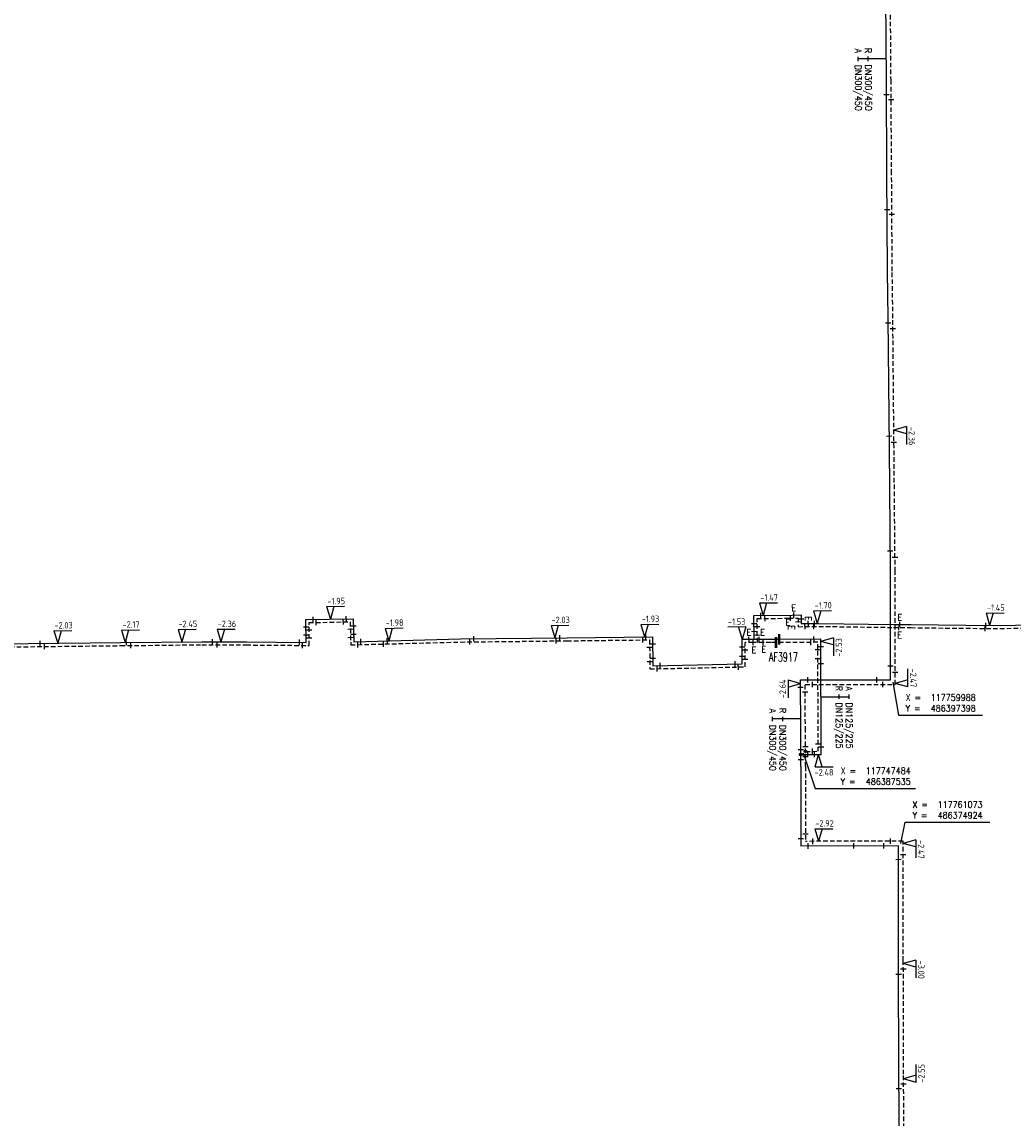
# Model space of a CAD drawing. Header units: millimetres. Extents: x 0 to 118318689, y 0 to 490460760.
# Tile 65 of 117: x 117638786 to 117776699, y 486336705 to 486489286. Entities that reach past the tile are written whole.
import ezdxf
from ezdxf.enums import TextEntityAlignment as Align

# ---------------------------------------------------------------- set-up
doc = ezdxf.new("R2010")
doc.units = ezdxf.units.MM
doc.header["$LTSCALE"] = 200
doc.linetypes.add('HIDDEN2', pattern=[4.7625, 3.175, -1.5875])
doc.layers.get('0').update_dxf_attribs({"color": 8})
for name, color, linetype in [('WT-C-AFSLUITER', 7, 'Continuous'), ('WT-C-mof', 7, 'Continuous'), ('WT-C-tstuk', 7, 'Continuous'), ('WT-I-coord', 7, 'Continuous'), ('WT-I-diam', 7, 'Continuous'), ('WT-I-NAP', 7, 'Continuous'), ('WT-L-aanvoer', 6, 'Continuous'), ('WT-L-retour', 6, 'HIDDEN2')]:
    doc.layers.add(name, color=color, linetype=linetype)
doc.styles.add('DIN17', font='ROMANS.SHX', dxfattribs={"width": 0.9})
doc.styles.add('ISOCP', font='ISOCP.SHX')

# ---------------------------------------------------------------- blocks, each defined once
blk = doc.blocks.new('LR-mof')
at = {"color": 0, "linetype": 'ByBlock', "lineweight": -2}
blk.add_line((0, -0.75), (0, 0.75), dxfattribs=at)
blk = doc.blocks.new('LR-tsb')
blk.add_circle((0, 0), 0.375)
blk = doc.blocks.new('rb_topo_xylr')
at = {"color": 0, "linetype": 'Continuous', "style": 'DIN17', "width": 0.9}
for s, p in [('X =', (0, 4)), ('Y =', (0, 1))]:
    blk.add_text(s, height=1.8, dxfattribs=at).set_placement(p)
at = {"color": 0, "style": 'DIN17', "width": 0.9}
for tag, p in [('X', (7, 4)), ('Y', (7, 1))]:
    blk.add_attdef(tag, p, '', height=1.8, dxfattribs=at)
blk = doc.blocks.new('nap1')
at = {"color": 0, "linetype": 'Continuous'}
for p, q in [((-1, 3.5), (0, 0)), ((-1, 3.5), (4, 3.5)), ((1, 3.5), (0, 0))]:
    blk.add_line(p, q, dxfattribs=at)
at = {"color": 0, "linetype": 'Continuous', "style": 'ISOCP'}
for tag, p in [('*1', (1.7, 5)), ('*2', (4, 1.5))]:
    blk.add_attdef(tag, text='', height=1.8, dxfattribs=at).set_placement(p, align=Align.MIDDLE)
blk = doc.blocks.new('nap2')
at = {"color": 0, "linetype": 'Continuous'}
for p, q in [((1, 3.5), (-4, 3.5)), ((-1, 3.5), (0, 0)), ((1, 3.5), (0, 0))]:
    blk.add_line(p, q, dxfattribs=at)
at = {"color": 0, "linetype": 'Continuous', "style": 'ISOCP'}
for tag, p in [('*1', (-1.5, 5)), ('*2', (-4, 1.5))]:
    blk.add_attdef(tag, text='', height=1.8, dxfattribs=at).set_placement(p, align=Align.MIDDLE)
blk = doc.blocks.new('LR-mofD')
at = {"color": 0, "linetype": 'ByBlock', "lineweight": -2}
blk.add_line((0, -0.75), (0, 0.75), dxfattribs=at)
at = {"color": 1, "linetype": 'ByBlock', "lineweight": -3, "style": 'DIN17', "width": 0.9}
blk.add_attdef('*1', text='', height=1.8, dxfattribs=at).set_placement((0, 2), align=Align.MIDDLE)
blk = doc.blocks.new('LR-AFS')
at = {"color": 0, "lineweight": -3, "const_width": 0.7}
blk.add_lwpolyline([(0, -1.5), (0, 1.5)], dxfattribs=at)
at = {"color": 7, "linetype": 'ByBlock', "lineweight": -2, "style": 'DIN17', "width": 0.9}
blk.add_attdef('*1', text='', height=2.5, dxfattribs=at).set_placement((0, 5), align=Align.MIDDLE)
at = {"color": 0, "linetype": 'ByBlock', "lineweight": -2, "style": 'DIN17', "width": 0.3, "flags": 1}
for tag, p in [('*2', (2.5, 1.5)), ('OCODE', (-7.5, -2.5)), ('NCODE', (-2.5, -2.5)), ('BC', (2.5, -2.5)), ('RK', (7.5, -2.5)), ('ST', (-7.5, -5)), ('VCODE', (-2.5, -5)), ('NIVO', (2.5, -5)), ('IMM', (7.5, -5)), ('VERTR', (-7.5, -10)), ('FABR', (-7.5, -7.5)), ('OPBLEN', (-2.5, -10)), ('TYPE', (-2.5, -7.5)), ('OPBOUW', (2.5, -7.5)), ('HULPST', (2.5, -10)), ('VERLSP', (7.5, -10)), ('BEDIEN', (7.5, -7.5)), ('DEKM', (-7.5, -12.5)), ('PDATUM', (-2.5, -12.5)), ('OPM', (2.5, -12.5)), ('BORD', (7.5, -12.5)), ('BORDL', (-7.5, -15)), ('BORDX', (-2.5, -15)), ('BORDY', (2.5, -15)), ('BORDZ', (7.5, -15))]:
    blk.add_attdef(tag, text='', height=1.8, dxfattribs=at).set_placement(p, align=Align.MIDDLE)
blk = doc.blocks.new('LR-DIAO2')
at = {"color": 0, "lineweight": -3}
blk.add_line((0, 0), (0, -5), dxfattribs=at)
at = {"color": 0, "linetype": 'Continuous', "lineweight": -3}
blk.add_line((0, -5), (0, -7.8), dxfattribs=at)
at = {"color": 0, "lineweight": -3}
for points in [[(0.61, -5), (0, -5), (-0.61, -5)], [(0.61, -7.8), (0, -7.8), (-0.61, -7.8)]]:
    blk.add_lwpolyline(points, dxfattribs=at)
at = {"color": 1, "lineweight": -3, "style": 'DIN17', "width": 0.9}
for tag, p in [('*1', (-1.61, -5)), ('*2', (-1.61, -7.78))]:
    blk.add_attdef(tag, text='', height=1.8, dxfattribs=at).set_placement(p, align=Align.MIDDLE_RIGHT)
for tag, p in [('*11', (1.61, -5)), ('*12', (1.61, -7.8))]:
    blk.add_attdef(tag, text='', height=1.8, dxfattribs=at).set_placement(p, align=Align.MIDDLE_LEFT)
blk = doc.blocks.new('LR-DIAB2')
at = {"color": 0, "linetype": 'Continuous', "lineweight": -3}
blk.add_line((0, 5), (0, 7.8), dxfattribs=at)
at = {"color": 0, "lineweight": -3}
blk.add_line((0, 0), (0, 5), dxfattribs=at)
for points in [[(0.61, 7.8), (0, 7.8), (-0.61, 7.8)], [(0.61, 5), (0, 5), (-0.61, 5)]]:
    blk.add_lwpolyline(points, dxfattribs=at)
at = {"color": 1, "lineweight": -3, "style": 'DIN17', "width": 0.9}
for tag, p in [('*1', (-1.61, 7.8)), ('*2', (-1.61, 5.02))]:
    blk.add_attdef(tag, text='', height=1.8, dxfattribs=at).set_placement(p, align=Align.MIDDLE_RIGHT)
for tag, p in [('*11', (1.61, 7.8)), ('*12', (1.61, 5))]:
    blk.add_attdef(tag, text='', height=1.8, dxfattribs=at).set_placement(p, align=Align.MIDDLE_LEFT)

msp = doc.modelspace()

# ---------------------------------------------------------------- linework, layer by layer
at = {"layer": 'WT-I-coord', "color": 1, "lineweight": -3}
for points in [[(117759989, 486397398), (117760746, 486392791), (117772458, 486392791)], [(117747484, 486387536), (117749176, 486382584), (117763142, 486382594)], [(117761073, 486374925), (117761707, 486377895), (117773457, 486377895)]]:
    msp.add_lwpolyline(points, dxfattribs=at)
at = {"layer": 'WT-L-aanvoer'}
for p, q in [((117759066, 486481063), (117758955, 486496623)), ((117759150, 486468181), (117759066, 486481063)), ((117759237, 486454609), (117759150, 486468181)), ((117759320, 486448047), (117759237, 486454609)), ((117740649, 486406643), (117745982, 486406719)), ((117740696, 486403319), (117740649, 486406643)), ((117745982, 486406719), (117747197, 486406737)), ((117747197, 486406737), (117747214, 486405532)), ((117747214, 486405532), (117749691, 486405567)), ((117749691, 486405567), (117760070, 486405429)), ((117760070, 486405429), (117762513, 486405396)), ((117762513, 486405396), (117773910, 486405270)), ((117773910, 486405270), (117781400, 486405385))]:
    msp.add_line(p, q, dxfattribs=at)
at = {"layer": 'WT-L-aanvoer', "lineweight": -3}
for p, q in [((117759482, 486429994), (117759320, 486448047)), ((117759636, 486412806), (117759482, 486429994)), ((117759663, 486397723), (117759636, 486412806)), ((117678312, 486406085), (117684884, 486406218)), ((117678346, 486402919), (117678312, 486406085)), ((117684884, 486406218), (117684952, 486403012)), ((117652529, 486402892), (117663818, 486403015)), ((117663818, 486403015), (117670015, 486402987)), ((117670015, 486402987), (117678346, 486402919)), ((117684952, 486403012), (117699799, 486403397)), ((117699799, 486403397), (117714638, 486403566)), ((117714638, 486403566), (117726538, 486403700)), ((117726538, 486403700), (117726585, 486399664)), ((117738996, 486399934), (117739003, 486403312)), ((117739954, 486403316), (117739003, 486403312)), ((117741356, 486403322), (117739954, 486403316)), ((117742993, 486403328), (117741356, 486403322)), ((117744148, 486403333), (117742993, 486403328)), ((117749952, 486403358), (117744148, 486403333)), ((117750019, 486387334), (117749952, 486403358)), ((117626622, 486402596), (117652529, 486402892)), ((117726585, 486399664), (117738996, 486399934)), ((117747133, 486397700), (117759663, 486397723)), ((117747146, 486390635), (117747133, 486397700)), ((117747167, 486385625), (117747146, 486390635)), ((117747160, 486387322), (117750019, 486387334)), ((117747167, 486385626), (117747187, 486374575)), ((117760749, 486374599), (117747187, 486374575)), ((117760777, 486358585), (117760749, 486374599)), ((117760806, 486342793), (117760777, 486358585)), ((117760915, 486328655), (117760806, 486342793))]:
    msp.add_line(p, q, dxfattribs=at)
at = {"layer": 'WT-L-retour', "lineweight": -3}
for p, q in [((117759716, 486481067), (117759605, 486496628)), ((117759800, 486468185), (117759716, 486481067)), ((117759887, 486454615), (117759800, 486468185)), ((117759970, 486448054), (117759887, 486454615)), ((117760132, 486430000), (117759970, 486448054)), ((117760286, 486412810), (117760132, 486430000)), ((117760314, 486397074), (117760286, 486412810)), ((117678741, 486405669), (117684468, 486405785)), ((117678775, 486402491), (117678741, 486405669)), ((117684468, 486405785), (117684536, 486402576)), ((117684536, 486402576), (117699807, 486402972)), ((117699807, 486402972), (117714643, 486403141)), ((117714643, 486403141), (117726118, 486403271)), ((117726118, 486403271), (117726165, 486399230)), ((117749528, 486402931), (117743709, 486402906)), ((117749592, 486387757), (117749528, 486402931)), ((117626627, 486402171), (117652533, 486402467)), ((117652533, 486402467), (117663819, 486402590)), ((117663819, 486402590), (117670012, 486402562)), ((117670012, 486402562), (117678775, 486402491)), ((117739420, 486399518), (117739427, 486402888)), ((117740518, 486402893), (117739427, 486402888)), ((117741916, 486402899), (117740518, 486402893)), ((117742995, 486402903), (117741916, 486402899)), ((117743709, 486402906), (117742995, 486402903)), ((117726165, 486399230), (117739420, 486399518)), ((117747785, 486397051), (117760314, 486397074)), ((117747796, 486390637), (117747785, 486397051)), ((117747817, 486385628), (117747796, 486390637)), ((117747808, 486387749), (117749592, 486387757)), ((117747817, 486385627), (117747836, 486375226)), ((117761397, 486375250), (117747836, 486375226)), ((117761427, 486358586), (117761397, 486375250)), ((117761456, 486342796), (117761427, 486358586)), ((117761565, 486328660), (117761456, 486342796))]:
    msp.add_line(p, q, dxfattribs=at)
at = {"layer": 'WT-L-retour'}
for p, q in [((117741080, 486406224), (117745467, 486406287)), ((117741127, 486402896), (117741080, 486406224)), ((117745467, 486406287), (117746778, 486406306)), ((117746778, 486406306), (117746795, 486405101)), ((117746795, 486405101), (117749691, 486405142)), ((117749691, 486405142), (117760056, 486405004)), ((117760056, 486405004), (117762508, 486404971)), ((117762508, 486404971), (117773911, 486404845)), ((117773911, 486404845), (117781824, 486404966))]:
    msp.add_line(p, q, dxfattribs=at)

# ---------------------------------------------------------------- block references
at = {"layer": 'WT-C-AFSLUITER', "linetype": 'Continuous'}
ref = msp.add_blockref('LR-AFS', (117744148, 486403333), dxfattribs=dict(at, xscale=500, yscale=500, zscale=500, rotation=0.2416))
ref.add_attrib('*1', 'AF3917', dxfattribs={"layer": '0', "color": 7, "linetype": 'ByBlock', "lineweight": -2, "height": 1250, "rotation": 0.2416, "style": 'DIN17', "width": 0.65}).set_placement((117744741, 486400890), align=Align.MIDDLE)
at = {"layer": 'WT-C-AFSLUITER', "linetype": 'Continuous', "xscale": 500, "yscale": 500, "zscale": 500, "rotation": 0.2416}
msp.add_blockref('LR-AFS', (117743709, 486402906), dxfattribs=at)
at = {"layer": 'WT-C-mof', "linetype": 'Continuous'}
for p, xscale, yscale, zscale, rotation in [((117759078, 486479196), 499.9999999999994, 499.9999999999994, 499.9999999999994, 270.3702), ((117759733, 486478497), 499.9999999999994, 499.9999999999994, 499.9999999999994, 270.3702), ((117759182, 486463185), 499.9999999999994, 499.9999999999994, 499.9999999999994, 270.3702), ((117759836, 486462506), 499.9999999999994, 499.9999999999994, 499.9999999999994, 270.3702), ((117759326, 486447400), 499.9999999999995, 499.9999999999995, 499.9999999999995, 270.5156), ((117759983, 486446629), 499.9999999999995, 499.9999999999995, 499.9999999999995, 270.5156), ((117741602, 486406657), 499.9999999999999, 499.9999999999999, 499.9999999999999, 0.8194), ((117742183, 486406240), 499.9999999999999, 499.9999999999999, 499.9999999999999, 0.8194), ((117740664, 486405564), 500, 500, 500, 270.8194), ((117740680, 486404459), 500, 500, 500, 270.8194), ((117741095, 486405115), 500, 500, 500, 270.8194), ((117747744, 486405115), 499.9999999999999, 499.9999999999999, 499.9999999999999, 0.8194), ((117748209, 486405546), 499.9999999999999, 499.9999999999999, 499.9999999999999, 0.8194), ((117748988, 486405132), 499.9999999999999, 499.9999999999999, 499.9999999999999, 0.8194), ((117749063, 486405558), 499.9999999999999, 499.9999999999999, 499.9999999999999, 0.8194), ((117772821, 486404857), 500.0000000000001, 500.0000000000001, 500.0000000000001, 359.3676), ((117772922, 486405281), 500.0000000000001, 500.0000000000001, 500.0000000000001, 359.3676), ((117741112, 486403948), 500, 500, 500, 270.8194)]:
    msp.add_blockref('LR-mof', p, dxfattribs=dict(at, xscale=xscale, yscale=yscale, zscale=zscale, rotation=rotation))
at = {"layer": 'WT-C-mof', "linetype": 'Continuous', "lineweight": -3}
for p, xscale, yscale, zscale, rotation in [((117759468, 486431651), 499.9999999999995, 499.9999999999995, 499.9999999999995, 270.5156), ((117760125, 486430774), 499.9999999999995, 499.9999999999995, 499.9999999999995, 270.5156), ((117759610, 486415652), 499.9999999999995, 499.9999999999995, 499.9999999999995, 270.511), ((117760268, 486414772), 499.9999999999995, 499.9999999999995, 499.9999999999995, 270.511), ((117641306, 486402763), 499.9999999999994, 499.9999999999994, 499.9999999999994, 0.6545000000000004), ((117653310, 486402900), 499.9999999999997, 499.9999999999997, 499.9999999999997, 0.6292000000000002), ((117665307, 486403009), 499.9999999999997, 499.9999999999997, 499.9999999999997, 359.7387000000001), ((117665936, 486402581), 499.9999999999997, 499.9999999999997, 499.9999999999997, 359.7387000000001), ((117689102, 486402695), 500.0000000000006, 500.0000000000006, 500.0000000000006, 1.483999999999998), ((117689639, 486403134), 500.0000000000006, 500.0000000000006, 500.0000000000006, 1.483999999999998), ((117701099, 486402987), 500, 500, 500, 0.6538000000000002), ((117701656, 486403418), 500, 500, 500, 0.6538000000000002), ((117713117, 486403124), 500, 500, 500, 0.6538000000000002), ((117713624, 486403555), 500, 500, 500, 0.6538000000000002), ((117641943, 486402346), 499.9999999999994, 499.9999999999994, 499.9999999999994, 0.6545000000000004), ((117653936, 486402482), 499.9999999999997, 499.9999999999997, 499.9999999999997, 0.6292000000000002), ((117749538, 486400692), 500, 500, 500, 270.2416), ((117749966, 486399985), 500, 500, 500, 270.2416), ((117759659, 486399665), 500.0000000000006, 500.0000000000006, 500.0000000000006, 270.1031), ((117760311, 486398781), 500.0000000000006, 500.0000000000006, 500.0000000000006, 270.1031), ((117757748, 486397719), 500.0000000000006, 500.0000000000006, 500.0000000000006, 0.1031000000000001), ((117758590, 486397071), 500.0000000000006, 500.0000000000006, 500.0000000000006, 0.1031000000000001), ((117759631, 486375247), 500.0000000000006, 500.0000000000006, 500.0000000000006, 0.1031000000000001), ((117754543, 486374588), 500.0000000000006, 500.0000000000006, 500.0000000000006, 0.1031000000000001), ((117758724, 486374596), 500.0000000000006, 500.0000000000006, 500.0000000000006, 0.1031000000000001), ((117760752, 486372722), 500.0000000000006, 500.0000000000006, 500.0000000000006, 270.1031), ((117761401, 486373382), 500.0000000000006, 500.0000000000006, 500.0000000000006, 270.1031), ((117761429, 486357471), 500.0000000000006, 500.0000000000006, 500.0000000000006, 270.1031), ((117760781, 486356722), 500.0000000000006, 500.0000000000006, 500.0000000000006, 270.1031), ((117760821, 486340806), 500, 500, 500, 270.4439), ((117761466, 486341453), 500, 500, 500, 270.4439)]:
    msp.add_blockref('LR-mof', p, dxfattribs=dict(at, xscale=xscale, yscale=yscale, zscale=zscale, rotation=rotation))
at = {"layer": 'WT-C-mof', "linetype": 'Continuous'}
for p, xscale, yscale, zscale, rotation in [((117746194, 486406722), 499.9999999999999, 499.9999999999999, 499.9999999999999, 0.8194), ((117747204, 486406213), 500, 500, 500, 270.8194), ((117760928, 486405417), 500.0000000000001, 500.0000000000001, 500.0000000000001, 359.2335), ((117739954, 486403316), 500, 500, 500, 0.2416)]:
    msp.add_blockref('LR-mofD', p, dxfattribs=dict(at, xscale=xscale, yscale=yscale, zscale=zscale, rotation=rotation)).add_auto_attribs({'*1': 'E'})
at = {"layer": 'WT-C-mof', "lineweight": -3}
for p, xscale, yscale, zscale, rotation in [((117679311, 486406105), 500, 500, 500, 1.159498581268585), ((117679741, 486405689), 499.9999999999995, 499.9999999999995, 499.9999999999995, 1.1594985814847), ((117683468, 486405764), 500.0000000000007, 500.0000000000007, 500.0000000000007, 181.1594985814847), ((117683884, 486406198), 500.0000000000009, 500.0000000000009, 500.0000000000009, 181.1594985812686), ((117678322, 486405085), 500.0000000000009, 500.0000000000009, 500.0000000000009, 270.6159059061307), ((117678752, 486404669), 499.9999999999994, 499.9999999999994, 499.9999999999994, 270.6159059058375), ((117684489, 486404785), 500.0000000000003, 500.0000000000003, 500.0000000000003, 271.2222806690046), ((117684905, 486405218), 499.9999999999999, 499.9999999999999, 499.9999999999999, 271.2222806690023), ((117677346, 486402928), 500.0000000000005, 500.0000000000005, 500.0000000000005, 179.5336880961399), ((117678335, 486403919), 500.0000000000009, 500.0000000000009, 500.0000000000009, 90.6159059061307), ((117678764, 486403491), 499.9999999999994, 499.9999999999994, 499.9999999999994, 90.61590590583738), ((117684515, 486403576), 499.9999999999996, 499.9999999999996, 499.9999999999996, 91.22228066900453), ((117684931, 486404012), 499.9999999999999, 499.9999999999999, 499.9999999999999, 91.2222806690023), ((117685536, 486402602), 500, 500, 500, 1.483980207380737), ((117685952, 486403038), 500, 500, 500, 1.483980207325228), ((117725118, 486403259), 499.9999999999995, 499.9999999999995, 499.9999999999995, 180.6455698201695), ((117725538, 486403689), 499.9999999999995, 499.9999999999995, 499.9999999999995, 180.6455698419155), ((117748528, 486402927), 499.9999999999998, 499.9999999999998, 499.9999999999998, 180.2415960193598), ((117748952, 486403354), 500.0000000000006, 500.0000000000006, 500.0000000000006, 180.2415960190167), ((117677775, 486402499), 500.0000000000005, 500.0000000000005, 500.0000000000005, 179.5336880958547), ((117726130, 486402271), 499.9999999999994, 499.9999999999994, 499.9999999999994, 270.6674246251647), ((117726550, 486402700), 500.0000000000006, 500.0000000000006, 500.0000000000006, 270.6674246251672), ((117739001, 486402312), 499.9999999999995, 499.9999999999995, 499.9999999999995, 269.8781747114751), ((117739425, 486401888), 500, 500, 500, 269.8781747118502), ((117749533, 486401931), 500.0000000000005, 500.0000000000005, 500.0000000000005, 270.241596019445), ((117749956, 486402358), 500.0000000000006, 500.0000000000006, 500.0000000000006, 270.2415960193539), ((117726154, 486400230), 499.9999999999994, 499.9999999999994, 499.9999999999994, 90.66742462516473), ((117726574, 486400664), 500.0000000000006, 500.0000000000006, 500.0000000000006, 90.66742462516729), ((117727585, 486399686), 500, 500, 500, 1.244992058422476), ((117737996, 486399912), 500.0000000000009, 500.0000000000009, 500.0000000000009, 181.2449920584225), ((117738420, 486399496), 500.0000000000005, 500.0000000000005, 500.0000000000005, 181.2449920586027), ((117738998, 486400934), 500.0000000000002, 500.0000000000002, 500.0000000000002, 89.8781747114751), ((117739422, 486400518), 500.0000000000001, 500.0000000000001, 500.0000000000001, 89.87817471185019), ((117727165, 486399252), 499.9999999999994, 499.9999999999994, 499.9999999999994, 1.24499205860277), ((117748133, 486397702), 499.9999999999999, 499.9999999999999, 499.9999999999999, 0.103089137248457), ((117748785, 486397053), 499.9999999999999, 499.9999999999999, 499.9999999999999, 0.103089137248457), ((117747135, 486396700), 500.0000000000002, 500.0000000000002, 500.0000000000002, 270.1030891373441), ((117747786, 486396051), 500, 500, 500, 270.103089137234), ((117747157, 486388022), 500, 500, 500, 270.2415960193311), ((117747805, 486388449), 500, 500, 500, 270.2415960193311), ((117748160, 486387326), 499.9999999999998, 499.9999999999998, 499.9999999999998, 0.2415960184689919), ((117748808, 486387754), 500, 500, 500, 0.2415960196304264), ((117749019, 486387330), 500.0000000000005, 500.0000000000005, 500.0000000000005, 180.241596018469), ((117749588, 486388757), 499.9999999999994, 499.9999999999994, 499.9999999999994, 90.24159601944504), ((117750015, 486388334), 499.9999999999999, 499.9999999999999, 499.9999999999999, 90.24159601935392), ((117747163, 486386622), 500, 500, 500, 270.2415960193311), ((117747811, 486387049), 500, 500, 500, 270.2415960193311), ((117747185, 486375575), 500.0000000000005, 500.0000000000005, 500.0000000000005, 90.10308913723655), ((117747834, 486376226), 499.9999999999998, 499.9999999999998, 499.9999999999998, 90.1030891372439), ((117748836, 486375228), 499.9999999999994, 499.9999999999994, 499.9999999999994, 0.103089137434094), ((117748187, 486374577), 499.9999999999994, 499.9999999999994, 499.9999999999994, 0.103089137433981)]:
    msp.add_blockref('LR-mof', p, dxfattribs=dict(at, xscale=xscale, yscale=yscale, zscale=zscale, rotation=rotation))
at = {"layer": 'WT-C-mof', "linetype": 'Continuous'}
ref = msp.add_blockref('LR-mofD', (117745730, 486406291), dxfattribs=dict(at, xscale=499.9999999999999, yscale=499.9999999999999, zscale=499.9999999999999, rotation=0.8194))
ref.add_attrib('*1', 'E', dxfattribs={"layer": '0', "color": 1, "linetype": 'ByBlock', "lineweight": -3, "height": 900, "rotation": 0.8194, "style": 'DIN17', "width": 0.9}).set_placement((117745379, 486405712), align=Align.MIDDLE)
ref = msp.add_blockref('LR-mofD', (117741356, 486403322), dxfattribs=dict(at, xscale=500, yscale=500, zscale=500, rotation=0.2416))
ref.add_attrib('*1', 'E', dxfattribs={"layer": '0', "color": 1, "linetype": 'ByBlock', "lineweight": -3, "height": 900, "rotation": 0.2416, "style": 'DIN17', "width": 0.9}).set_placement((117741853, 486404319), align=Align.MIDDLE)
ref = msp.add_blockref('LR-mofD', (117746786, 486405753), dxfattribs=dict(at, xscale=499.9999999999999, yscale=499.9999999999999, zscale=499.9999999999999, rotation=90.81939999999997))
ref.add_attrib('*1', 'E', dxfattribs={"layer": '0', "color": 1, "linetype": 'ByBlock', "lineweight": -3, "height": 900, "rotation": 270.8194, "style": 'DIN17', "width": 0.9}).set_placement((117745873, 486404985), align=Align.MIDDLE)
ref = msp.add_blockref('LR-mofD', (117760822, 486404993), dxfattribs=dict(at, xscale=500.0000000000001, yscale=500.0000000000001, zscale=500.0000000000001, rotation=359.2335))
ref.add_attrib('*1', 'E', dxfattribs={"layer": '0', "color": 1, "linetype": 'ByBlock', "lineweight": -3, "height": 900, "rotation": 359.2335, "style": 'DIN17', "width": 0.9}).set_placement((117760902, 486403933), align=Align.MIDDLE)
ref = msp.add_blockref('LR-mofD', (117740518, 486402893), dxfattribs=dict(at, xscale=500, yscale=500, zscale=500, rotation=0.2416))
ref.add_attrib('*1', 'E', dxfattribs={"layer": '0', "color": 1, "linetype": 'ByBlock', "lineweight": -3, "height": 900, "rotation": 0.2416, "style": 'DIN17', "width": 0.9}).set_placement((117740625, 486401870), align=Align.MIDDLE)
ref = msp.add_blockref('LR-mofD', (117741916, 486402899), dxfattribs=dict(at, xscale=500, yscale=500, zscale=500, rotation=0.2416))
ref.add_attrib('*1', 'E', dxfattribs={"layer": '0', "color": 1, "linetype": 'ByBlock', "lineweight": -3, "height": 900, "rotation": 0.2416, "style": 'DIN17', "width": 0.9}).set_placement((117742009, 486401961), align=Align.MIDDLE)
at = {"layer": 'WT-C-tstuk', "linetype": 'Continuous', "lineweight": -3, "xscale": 500, "yscale": 500, "zscale": 500, "rotation": 90.24159999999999}
for p in [(117747808, 486387749), (117747160, 486387322)]:
    msp.add_blockref('LR-tsb', p, dxfattribs=at)
at = {"layer": 'WT-I-coord', "linetype": 'Continuous', "lineweight": -3}
ref = msp.add_blockref('rb_topo_xylr', (117761746, 486392791), dxfattribs=dict(at, xscale=500, yscale=500, zscale=500))
ref.add_attrib('X', '117759988', (117765246, 486394791), dxfattribs={"layer": '0', "color": 1, "height": 900, "style": 'DIN17', "width": 0.9})
ref.add_attrib('Y', '486397398', (117765246, 486393291), dxfattribs={"layer": '0', "color": 1, "height": 900, "style": 'DIN17', "width": 0.9})
ref = msp.add_blockref('rb_topo_xylr', (117752705, 486382595), dxfattribs=dict(at, xscale=500, yscale=500, zscale=500))
ref.add_attrib('X', '117747484', (117756205, 486384595), dxfattribs={"layer": '0', "color": 1, "height": 900, "style": 'DIN17', "width": 0.9})
ref.add_attrib('Y', '486387535', (117756205, 486383095), dxfattribs={"layer": '0', "color": 1, "height": 900, "style": 'DIN17', "width": 0.9})
ref = msp.add_blockref('rb_topo_xylr', (117762707, 486377895), dxfattribs=dict(at, xscale=500, yscale=500, zscale=500))
ref.add_attrib('X', '117761073', (117766207, 486379895), dxfattribs={"layer": '0', "color": 1, "height": 900, "style": 'DIN17', "width": 0.9})
ref.add_attrib('Y', '486374924', (117766207, 486378395), dxfattribs={"layer": '0', "color": 1, "height": 900, "style": 'DIN17', "width": 0.9})
at = {"layer": 'WT-I-diam', "linetype": 'Continuous'}
for name, p, xscale, yscale, zscale, rotation, values in [('LR-DIAO2', (117759044, 486484164), 499.9999999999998, 499.9999999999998, 499.9999999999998, 270.4091525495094, {'*1': 'R', '*11': 'DN300/450', '*2': 'A', '*12': 'DN300/450'}), ('LR-DIAB2', (117749985, 486395346), 500.0000000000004, 500.0000000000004, 500.0000000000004, 270.2415960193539, {'*1': 'A', '*11': 'DN125/225', '*2': 'R', '*12': 'DN125/225'}), ('LR-DIAO2', (117747143, 486392265), 500.0000000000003, 500.0000000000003, 500.0000000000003, 270.103096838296, {'*1': 'R', '*11': 'DN300/450', '*2': 'A', '*12': 'DN300/450'})]:
    msp.add_blockref(name, p, dxfattribs=dict(at, xscale=xscale, yscale=yscale, zscale=zscale, rotation=rotation)).add_auto_attribs(values)
at = {"layer": 'WT-I-NAP', "linetype": 'Continuous'}
ref = msp.add_blockref('nap1', (117760110, 486432456), dxfattribs=dict(at, xscale=499.9999999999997, yscale=499.9999999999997, zscale=499.9999999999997, rotation=270.5156415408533))
ref.add_attrib('*1', '-2.36', dxfattribs={"layer": '0', "color": 1, "linetype": 'Continuous', "height": 900, "rotation": 270.51564, "style": 'ISOCP'}).set_placement((117762618, 486431628), align=Align.MIDDLE)
ref = msp.add_blockref('nap1', (117681722, 486406154), dxfattribs=dict(at, xscale=499.9999999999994, yscale=499.9999999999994, zscale=499.9999999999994, rotation=1.15949857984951))
ref.add_attrib('*1', '-1.95', dxfattribs={"layer": '0', "color": 1, "linetype": 'Continuous', "height": 900, "rotation": 1.1595, "style": 'ISOCP'}).set_placement((117682522, 486408671), align=Align.MIDDLE)
ref = msp.add_blockref('nap1', (117741936, 486406661), dxfattribs=dict(at, xscale=499.9999999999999, yscale=499.9999999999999, zscale=499.9999999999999, rotation=0.8194235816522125))
ref.add_attrib('*1', '-1.47', dxfattribs={"layer": '0', "color": 1, "linetype": 'Continuous', "height": 900, "rotation": 0.81942, "style": 'ISOCP'}).set_placement((117742750, 486409173), align=Align.MIDDLE)
ref = msp.add_blockref('nap1', (117749456, 486405564), dxfattribs=dict(at, xscale=500, yscale=500, zscale=500, rotation=0.8194235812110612))
ref.add_attrib('*1', '-1.70', dxfattribs={"layer": '0', "color": 1, "linetype": 'Continuous', "height": 900, "rotation": 0.81942, "style": 'ISOCP'}).set_placement((117750271, 486408076), align=Align.MIDDLE)
ref = msp.add_blockref('nap1', (117773418, 486405276), dxfattribs=dict(at, xscale=500.0000000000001, yscale=500.0000000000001, zscale=500.0000000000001, rotation=359.367578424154))
ref.add_attrib('*1', '-1.45', dxfattribs={"layer": '0', "color": 1, "linetype": 'Continuous', "height": 900, "rotation": 359.36758, "style": 'ISOCP'}).set_placement((117774296, 486407766), align=Align.MIDDLE)
ref = msp.add_blockref('nap1', (117653149, 486402898), dxfattribs=dict(at, xscale=500.0000000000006, yscale=500.0000000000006, zscale=500.0000000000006, rotation=0.6291656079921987))
ref.add_attrib('*1', '-2.17', dxfattribs={"layer": '0', "color": 1, "linetype": 'Continuous', "height": 900, "rotation": 0.62917, "style": 'ISOCP'}).set_placement((117653972, 486405408), align=Align.MIDDLE)
ref = msp.add_blockref('nap1', (117661049, 486402985), dxfattribs=dict(at, xscale=500, yscale=500, zscale=500, rotation=0.6291656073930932))
ref.add_attrib('*1', '-2.45', dxfattribs={"layer": '0', "color": 1, "linetype": 'Continuous', "height": 900, "rotation": 0.62917, "style": 'ISOCP'}).set_placement((117661871, 486405494), align=Align.MIDDLE)
ref = msp.add_blockref('nap1', (117666448, 486403003), dxfattribs=dict(at, xscale=499.9999999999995, yscale=499.9999999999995, zscale=499.9999999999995, rotation=359.7386891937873))
ref.add_attrib('*1', '-2.36', dxfattribs={"layer": '0', "color": 1, "linetype": 'Continuous', "height": 900, "rotation": 359.73869, "style": 'ISOCP'}).set_placement((117667310, 486405500), align=Align.MIDDLE)
ref = msp.add_blockref('nap1', (117689861, 486403139), dxfattribs=dict(at, xscale=500, yscale=500, zscale=500, rotation=1.483980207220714))
ref.add_attrib('*1', '-1.98', dxfattribs={"layer": '0', "color": 1, "linetype": 'Continuous', "height": 900, "rotation": 1.48398, "style": 'ISOCP'}).set_placement((117690647, 486405661), align=Align.MIDDLE)
ref = msp.add_blockref('nap1', (117712928, 486403547), dxfattribs=dict(at, xscale=499.9999999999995, yscale=499.9999999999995, zscale=499.9999999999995, rotation=0.6537991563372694))
ref.add_attrib('*1', '-2.03', dxfattribs={"layer": '0', "color": 1, "linetype": 'Continuous', "height": 900, "rotation": 0.6538, "style": 'ISOCP'}).set_placement((117713749, 486406056), align=Align.MIDDLE)
ref = msp.add_blockref('nap1', (117725427, 486403688), dxfattribs=dict(at, xscale=500, yscale=500, zscale=500, rotation=0.6455698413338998))
ref.add_attrib('*1', '-1.93', dxfattribs={"layer": '0', "color": 1, "linetype": 'Continuous', "height": 900, "rotation": 0.64557, "style": 'ISOCP'}).set_placement((117726249, 486406197), align=Align.MIDDLE)
ref = msp.add_blockref('nap2', (117739003, 486403312), dxfattribs=dict(at, xscale=500.0000000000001, yscale=500.0000000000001, zscale=500.0000000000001, rotation=0.2415960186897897))
ref.add_attrib('*1', '-1.53', dxfattribs={"layer": '0', "color": 1, "linetype": 'Continuous', "height": 900, "rotation": 0.2416, "style": 'ISOCP'}).set_placement((117738242, 486405808), align=Align.MIDDLE)
ref = msp.add_blockref('nap1', (117643759, 486402791), dxfattribs=dict(at, xscale=500, yscale=500, zscale=500, rotation=0.6544569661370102))
ref.add_attrib('*1', '-2.03', dxfattribs={"layer": '0', "color": 1, "linetype": 'Continuous', "height": 900, "rotation": 0.65446, "style": 'ISOCP'}).set_placement((117644581, 486405301), align=Align.MIDDLE)
ref = msp.add_blockref('nap1', (117749953, 486403055), dxfattribs=dict(at, xscale=500.0000000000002, yscale=500.0000000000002, zscale=500.0000000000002, rotation=270.2415960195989))
ref.add_attrib('*1', '-2.53', dxfattribs={"layer": '0', "color": 1, "linetype": 'Continuous', "height": 900, "rotation": 90.2416, "style": 'ISOCP'}).set_placement((117752457, 486402215), align=Align.MIDDLE)
ref = msp.add_blockref('nap2', (117760314, 486397218), dxfattribs=dict(at, xscale=500.0000000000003, yscale=500.0000000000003, zscale=500.0000000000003, rotation=270.1030891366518))
ref.add_attrib('*1', '-2.47', dxfattribs={"layer": '0', "color": 1, "linetype": 'Continuous', "height": 900, "rotation": 270.10309, "style": 'ISOCP'}).set_placement((117762812, 486397972), align=Align.MIDDLE)
ref = msp.add_blockref('nap2', (117747134, 486397203), dxfattribs=dict(at, xscale=499.9999999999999, yscale=499.9999999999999, zscale=499.9999999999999, rotation=90.10309683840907))
ref.add_attrib('*1', '-2.64', dxfattribs={"layer": '0', "color": 1, "linetype": 'Continuous', "height": 900, "rotation": 90.1031, "style": 'ISOCP'}).set_placement((117744636, 486396449), align=Align.MIDDLE)
ref = msp.add_blockref('nap2', (117749638, 486387332), dxfattribs=dict(at, xscale=500.0000000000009, yscale=500.0000000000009, zscale=500.0000000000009, rotation=180.2415960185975))
ref.add_attrib('*1', '-2.48', dxfattribs={"layer": '0', "color": 1, "linetype": 'Continuous', "height": 900, "rotation": 0.2416, "style": 'ISOCP'}).set_placement((117750398, 486384835), align=Align.MIDDLE)
ref = msp.add_blockref('nap1', (117749622, 486375229), dxfattribs=dict(at, xscale=500.0000000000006, yscale=500.0000000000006, zscale=500.0000000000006, rotation=0.1030891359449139))
ref.add_attrib('*1', '-2.92', dxfattribs={"layer": '0', "color": 1, "linetype": 'Continuous', "height": 900, "rotation": 0.10309, "style": 'ISOCP'}).set_placement((117750468, 486377731), align=Align.MIDDLE)
ref = msp.add_blockref('nap1', (117761398, 486374946), dxfattribs=dict(at, xscale=500.0000000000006, yscale=500.0000000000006, zscale=500.0000000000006, rotation=270.1030891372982))
ref.add_attrib('*1', '-2.47', dxfattribs={"layer": '0', "color": 1, "linetype": 'Continuous', "height": 900, "rotation": 270.10309, "style": 'ISOCP'}).set_placement((117763900, 486374100), align=Align.MIDDLE)
ref = msp.add_blockref('nap1', (117761428, 486358204), dxfattribs=dict(at, xscale=500, yscale=500, zscale=500, rotation=270.1030891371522))
ref.add_attrib('*1', '-3.00', dxfattribs={"layer": '0', "color": 1, "linetype": 'Continuous', "height": 900, "rotation": 270.10309, "style": 'ISOCP'}).set_placement((117763930, 486357358), align=Align.MIDDLE)
ref = msp.add_blockref('nap2', (117761461, 486342158), dxfattribs=dict(at, xscale=500, yscale=500, zscale=500, rotation=270.4439051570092))
ref.add_attrib('*1', '-2.55', dxfattribs={"layer": '0', "color": 1, "linetype": 'Continuous', "height": 900, "rotation": 90.44391, "style": 'ISOCP'}).set_placement((117763955, 486342927), align=Align.MIDDLE)

doc.saveas('drawing.dxf')
